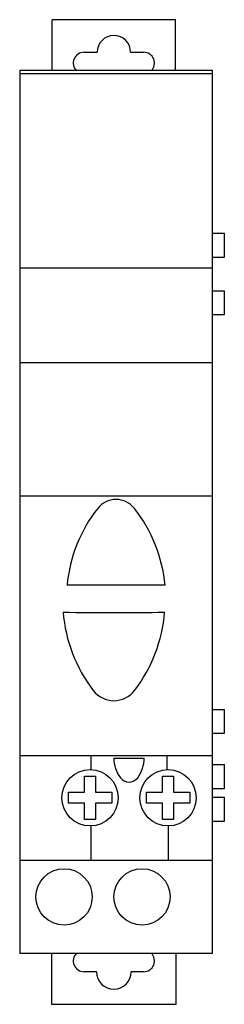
# Model space of a CAD drawing. Header units: millimetres. Extents: x 29.3 to 48.2, y 7.6 to 98.4.
import ezdxf

# ---------------------------------------------------------------- set-up
doc = ezdxf.new("R2010")
doc.units = ezdxf.units.MM
doc.header["$LTSCALE"] = 6.957801
doc.layers.get('0').update_dxf_attribs({"linetype": 'CONTINUOUS'})

msp = doc.modelspace()

# ---------------------------------------------------------------- linework, layer by layer
at = {"color": 7, "linetype": 'Continuous'}
for p, q in [((32.266, 93.743), (32.266, 98.443)), ((43.666, 98.443), (32.266, 98.443)), ((43.666, 93.743), (43.666, 98.443)), ((35.216, 95.443), (36.416, 95.443)), ((39.516, 95.443), (40.716, 95.443)), ((29.266, 93.743), (29.266, 12.343)), ((47.066, 93.743), (29.266, 93.743)), ((47.066, 12.343), (47.066, 93.743)), ((47.066, 93.443), (29.266, 93.443)), ((47.066, 78.743), (48.166, 78.743)), ((48.166, 76.543), (48.166, 78.743)), ((47.066, 76.543), (48.166, 76.543)), ((47.066, 75.543), (29.266, 75.543)), ((47.066, 73.443), (48.166, 73.443)), ((48.166, 71.243), (48.166, 73.443)), ((47.066, 71.243), (48.166, 71.243)), ((29.266, 66.843), (47.066, 66.843)), ((29.266, 54.543), (47.066, 54.543)), ((42.691, 46.289), (33.641, 46.289)), ((47.066, 34.843), (48.166, 34.843)), ((48.166, 32.643), (48.166, 34.843)), ((47.066, 32.643), (48.166, 32.643)), ((47.066, 30.543), (29.266, 30.543)), ((35.866, 29.291), (35.866, 30.543)), ((37.966, 30.343), (40.766, 30.343)), ((42.866, 30.543), (42.866, 29.291)), ((47.066, 29.743), (48.166, 29.743)), ((48.166, 27.543), (48.166, 29.743)), ((35.266, 28.693), (36.266, 28.693)), ((35.266, 27.193), (35.266, 28.693)), ((36.266, 28.693), (36.266, 27.193)), ((42.466, 28.693), (43.466, 28.693)), ((42.466, 27.193), (42.466, 28.693)), ((43.466, 28.693), (43.466, 27.193)), ((47.066, 27.543), (48.166, 27.543)), ((33.766, 27.193), (35.266, 27.193)), ((33.766, 26.193), (33.766, 27.193)), ((36.266, 27.193), (37.766, 27.193)), ((37.766, 27.193), (37.766, 26.193)), ((40.966, 27.193), (42.466, 27.193)), ((40.966, 26.193), (40.966, 27.193)), ((43.466, 27.193), (44.966, 27.193)), ((44.966, 27.193), (44.966, 26.193)), ((47.066, 26.743), (48.166, 26.743)), ((48.166, 24.543), (48.166, 26.743)), ((35.266, 26.193), (33.766, 26.193)), ((35.266, 24.693), (35.266, 26.193)), ((37.766, 26.193), (36.266, 26.193)), ((36.266, 26.193), (36.266, 24.693)), ((42.466, 26.193), (40.966, 26.193)), ((42.466, 24.693), (42.466, 26.193)), ((44.966, 26.193), (43.466, 26.193)), ((43.466, 26.193), (43.466, 24.693)), ((36.266, 24.693), (35.266, 24.693)), ((43.466, 24.693), (42.466, 24.693)), ((47.066, 24.543), (48.166, 24.543)), ((35.866, 20.893), (35.866, 24.095)), ((42.966, 24.093), (42.966, 20.893)), ((47.066, 20.893), (29.266, 20.893)), ((47.066, 12.343), (29.266, 12.343)), ((32.216, 12.343), (32.216, 7.643)), ((43.716, 7.643), (43.716, 12.343)), ((36.366, 10.643), (35.216, 10.643)), ((40.716, 10.643), (39.566, 10.643)), ((32.216, 7.643), (43.716, 7.643))]:
    msp.add_line(p, q, dxfattribs=at)
for centre in [(35.766, 26.693), (42.966, 26.693), (33.366, 17.543), (40.566, 17.543)]:
    msp.add_circle(centre, 2.6, dxfattribs=at)
for centre, radius, start, end in [((37.966, 95.443), 1.55, 0, 180), ((35.216, 94.443), 1, 90, 225.2108), ((40.716, 94.443), 1, 314.78711, 90), ((38.166, 52.043), 2.154, 38.2791, 141.7209), ((47.036, 45.043), 13.453, 141.7209, 174.68403), ((29.296, 45.043), 13.453, 5.31597, 38.2791), ((37.966, 400.366), 356.598, 269.24661, 270.75339), ((46.986, 44.943), 13.757, 184.76767, 217.413), ((28.945, 44.943), 13.757, 322.587, 355.23233), ((37.966, 38.043), 2.4, 217.413, 322.587), ((40.966, 30.343), 3, 180, 216.8699), ((37.766, 30.343), 3, 323.1301, 360), ((39.366, 29.143), 1, 216.8699, 323.1301), ((35.216, 11.643), 1, 134.78711, 270), ((40.716, 11.643), 1, 270, 45.2108), ((37.966, 10.649), 1.6, 180.2077, 359.7923)]:
    msp.add_arc(centre, radius, start, end, dxfattribs=at)

doc.saveas('drawing.dxf')
